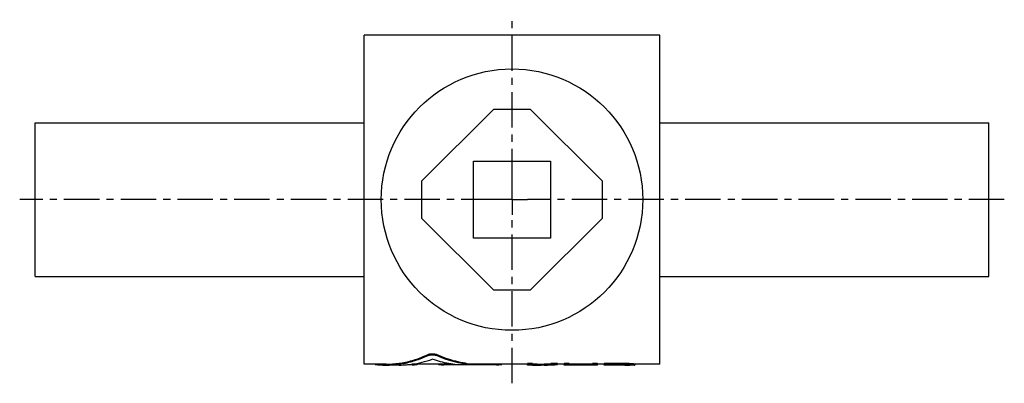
# Model space of a CAD drawing. Header units: millimetres. Extents: x 119 to 439, y 176 to 294.
import ezdxf

# ---------------------------------------------------------------- set-up
doc = ezdxf.new("R2010")
doc.units = ezdxf.units.MM
doc.header["$LTSCALE"] = 30.734
doc.linetypes.add('CENTER', pattern=[0.6, 0.375, -0.075, 0.075, -0.075])
doc.layers.get('0').update_dxf_attribs({"linetype": 'CONTINUOUS'})
doc.layers.add('DEFAULT_1', color=7, linetype='CENTER')

msp = doc.modelspace()

# ---------------------------------------------------------------- linework, layer by layer
at = {"color": 7, "linetype": 'CONTINUOUS'}
for p, q in [((231.4, 181.83), (231.4, 288.83)), ((327.4, 288.83), (231.4, 288.83)), ((327.4, 181.83), (327.4, 288.83)), ((273.4, 264.68), (250.04, 241.33)), ((285.4, 264.68), (273.4, 264.68)), ((308.76, 241.33), (285.4, 264.68)), ((124.4, 210.33), (124.4, 260.33)), ((124.4, 260.33), (231.4, 260.33)), ((327.4, 260.33), (434.4, 260.33)), ((434.4, 210.33), (434.4, 260.33)), ((266.9, 222.83), (266.9, 247.83)), ((266.9, 247.83), (291.9, 247.83)), ((291.9, 247.83), (291.9, 222.83)), ((250.04, 241.33), (250.04, 229.33)), ((308.76, 229.33), (308.76, 241.33)), ((250.04, 229.33), (273.4, 205.97)), ((285.4, 205.97), (308.76, 229.33)), ((291.9, 222.83), (266.9, 222.83)), ((124.4, 210.33), (231.4, 210.33)), ((327.4, 210.33), (434.4, 210.33)), ((273.4, 205.97), (285.4, 205.97)), ((252.13, 184.96), (252.13, 184.65)), ((254.88, 184.96), (254.88, 184.66)), ((238.48, 181.83), (231.4, 181.83)), ((234.91, 181.83), (234.91, 181.8)), ((235.25, 181.83), (235.25, 181.7)), ((242.75, 181.53), (238.46, 181.53)), ((246.93, 181.65), (245.42, 181.65)), ((246.93, 181.83), (246.93, 181.65)), ((260.05, 181.83), (246.97, 181.83)), ((248.65, 181.83), (248.65, 181.8)), ((255.51, 181.83), (255.51, 181.8)), ((257.23, 181.83), (257.23, 181.65)), ((261.55, 181.65), (257.23, 181.65)), ((274.4, 181.65), (264.26, 181.65)), ((264.29, 182.13), (264.29, 181.83)), ((264.64, 182.03), (264.64, 181.73)), ((284.4, 181.83), (264.64, 181.83)), ((274.4, 181.83), (274.4, 181.65)), ((276.12, 181.83), (276.12, 181.8)), ((286.02, 182.03), (284.4, 182.03)), ((284.4, 181.53), (284.4, 182.03)), ((286.02, 181.73), (284.4, 181.73)), ((286.02, 181.53), (284.4, 181.53)), ((286.02, 181.53), (286.02, 182.03)), ((287.62, 181.83), (286.02, 181.83)), ((294.15, 182.03), (291.98, 182.03)), ((291.98, 182.03), (291.98, 181.73)), ((294.15, 181.73), (291.98, 181.73)), ((294.15, 182.03), (294.15, 181.73)), ((296.32, 181.83), (294.15, 181.83)), ((297.94, 182.03), (296.32, 182.03)), ((296.32, 181.53), (296.32, 182.03)), ((297.94, 181.73), (296.32, 181.73)), ((307.15, 181.53), (296.32, 181.53)), ((297.94, 181.53), (297.94, 182.03)), ((305.52, 181.83), (297.94, 181.83)), ((307.15, 182.03), (305.52, 182.03)), ((305.52, 181.53), (305.52, 182.03)), ((307.15, 181.73), (305.52, 181.73)), ((307.15, 181.53), (307.15, 182.03)), ((309.32, 181.83), (307.15, 181.83)), ((315.82, 182.03), (309.32, 182.03)), ((309.32, 181.53), (309.32, 182.03)), ((315.82, 181.73), (309.32, 181.73)), ((310.94, 181.53), (309.32, 181.53)), ((316.09, 181.63), (310.94, 181.63)), ((310.94, 181.53), (310.94, 181.63)), ((316.09, 181.54), (310.94, 181.54)), ((315.82, 182.03), (315.82, 181.73)), ((316.09, 181.63), (316.09, 181.54)), ((316.9, 181.61), (316.9, 181.53)), ((317.17, 182.01), (317.17, 181.71)), ((317.44, 181.59), (317.44, 181.53)), ((317.44, 181.53), (317.45, 181.53)), ((317.71, 181.53), (317.71, 181.55)), ((319.16, 181.53), (317.71, 181.53)), ((318.25, 181.95), (318.25, 181.65)), ((319.07, 181.88), (319.07, 181.59)), ((319.34, 181.85), (319.34, 181.55)), ((327.4, 181.83), (319.34, 181.83))]:
    msp.add_line(p, q, dxfattribs=at)
msp.add_circle((279.4, 235.33), 42.5, dxfattribs=at)
for points, knots in [([(238.48, 181.83), (238.82, 181.83), (239.87, 181.85), (241.62, 181.97), (243.75, 182.27), (245.87, 182.72), (247.97, 183.31), (250.07, 184.06), (251.44, 184.64), (252.13, 184.96)], [0, 0, 0, 0, 0.071859, 0.222707, 0.374399, 0.527412, 0.682304, 0.839648, 1, 1, 1, 1]), ([(242.75, 181.53), (242.97, 181.53), (244.32, 181.54), (246.81, 181.74), (250.2, 182.39), (252.41, 183.06), (253.5, 183.46)], [0, 0, 0, 0, 0.06009, 0.369151, 0.682299, 1, 1, 1, 1]), ([(242.77, 181.84), (243.09, 181.88), (244.13, 182.05), (245.86, 182.41), (247.97, 183.01), (250.07, 183.75), (251.44, 184.34), (252.13, 184.65)], [0, 0, 0, 0, 0.100068, 0.320218, 0.543049, 0.769377, 1, 1, 1, 1]), ([(252.13, 184.96), (252.22, 185.01), (252.42, 185.08), (252.75, 185.15), (253.11, 185.2), (253.5, 185.21), (253.89, 185.2), (254.25, 185.15), (254.58, 185.08), (254.79, 185.01), (254.88, 184.96)], [0, 0, 0, 0, 0.105368, 0.227171, 0.360874, 0.499853, 0.638849, 0.772641, 0.894526, 1, 1, 1, 1]), ([(252.13, 184.65), (252.22, 184.7), (252.42, 184.77), (252.75, 184.84), (253.11, 184.89), (253.5, 184.9), (253.89, 184.89), (254.25, 184.84), (254.58, 184.77), (254.79, 184.7), (254.88, 184.66)], [0, 0, 0, 0, 0.105315, 0.22711, 0.360833, 0.499853, 0.638888, 0.772702, 0.894579, 1, 1, 1, 1]), ([(261.55, 181.65), (260.64, 181.74), (258.83, 181.98), (256.14, 182.59), (254.38, 183.14), (253.5, 183.46)], [0, 0, 0, 0, 0.329662, 0.662919, 1, 1, 1, 1]), ([(264.29, 182.13), (263.22, 182.28), (261.08, 182.7), (257.93, 183.66), (255.88, 184.5), (254.88, 184.96)], [0, 0, 0, 0, 0.328835, 0.662124, 1, 1, 1, 1]), ([(264.29, 181.83), (263.22, 181.98), (261.08, 182.4), (257.93, 183.35), (255.88, 184.19), (254.88, 184.66)], [0, 0, 0, 0, 0.328862, 0.662151, 1, 1, 1, 1]), ([(234.91, 181.8), (234.91, 181.79), (234.97, 181.74), (235.08, 181.73), (235.19, 181.71), (235.25, 181.7)], [0, 0, 0, 0, 0.124241, 0.459807, 1, 1, 1, 1]), ([(235.25, 181.7), (235.96, 181.63), (237.03, 181.55), (238.1, 181.53), (238.46, 181.53)], [0, 0, 0, 0, 0.661019, 1, 1, 1, 1]), ([(238.46, 181.53), (238.81, 181.53), (239.86, 181.55), (241.3, 181.65), (242.39, 181.78), (242.77, 181.84)], [0, 0, 0, 0, 0.23919, 0.73177, 1, 1, 1, 1]), ([(246.93, 181.65), (247.05, 181.65), (247.3, 181.65), (247.66, 181.66), (247.98, 181.68), (248.24, 181.69), (248.45, 181.72), (248.57, 181.74), (248.64, 181.78), (248.65, 181.8)], [0, 0, 0, 0, 0.218546, 0.426505, 0.613813, 0.771072, 0.890735, 0.967033, 1, 1, 1, 1]), ([(255.51, 181.8), (255.51, 181.78), (255.59, 181.74), (255.7, 181.72), (255.91, 181.69), (256.18, 181.68), (256.5, 181.66), (256.86, 181.65), (257.1, 181.65), (257.23, 181.65)], [0, 0, 0, 0, 0.032974, 0.109269, 0.228934, 0.386184, 0.573478, 0.781448, 1, 1, 1, 1]), ([(264.64, 181.73), (264.64, 181.73), (264.64, 181.72), (264.54, 181.68), (264.43, 181.67), (264.21, 181.64), (263.94, 181.63), (263.61, 181.62), (263.25, 181.61), (262.87, 181.61), (262.5, 181.61), (262.14, 181.62), (261.83, 181.63), (261.63, 181.65), (261.55, 181.65)], [0, 0, 0, 0, 0.001785, 0.021961, 0.067116, 0.136376, 0.226538, 0.333232, 0.451134, 0.574448, 0.696769, 0.812261, 0.914994, 1, 1, 1, 1]), ([(264.29, 182.13), (264.36, 182.12), (264.47, 182.1), (264.58, 182.09), (264.63, 182.04), (264.64, 182.03)], [0, 0, 0, 0, 0.548705, 0.885535, 1, 1, 1, 1]), ([(264.29, 181.83), (264.36, 181.82), (264.47, 181.8), (264.58, 181.79), (264.63, 181.74), (264.64, 181.73)], [0, 0, 0, 0, 0.548726, 0.885567, 1, 1, 1, 1]), ([(274.4, 181.65), (274.53, 181.65), (274.77, 181.65), (275.13, 181.66), (275.45, 181.68), (275.72, 181.69), (275.93, 181.72), (276.04, 181.74), (276.12, 181.78), (276.12, 181.8)], [0, 0, 0, 0, 0.218546, 0.426505, 0.613813, 0.771072, 0.890735, 0.967033, 1, 1, 1, 1]), ([(287.59, 181.53), (287.73, 181.53), (288.46, 181.53), (289.2, 181.55), (289.8, 181.58)], [0, 0, 0, 0, 0.186406, 1, 1, 1, 1]), ([(287.62, 181.83), (287.74, 181.83), (288.48, 181.83), (289.22, 181.85), (289.82, 181.88)], [0, 0, 0, 0, 0.175236, 1, 1, 1, 1]), ([(289.8, 181.53), (290.17, 181.53), (290.89, 181.54), (291.62, 181.56), (291.98, 181.58)], [0, 0, 0, 0, 0.502537, 1, 1, 1, 1]), ([(291.99, 181.58), (292.17, 181.59), (292.89, 181.63), (293.61, 181.68), (294.15, 181.73)], [0, 0, 0, 0, 0.245214, 1, 1, 1, 1]), ([(317.17, 182.01), (317.02, 182.01), (316.72, 182.02), (316.27, 182.02), (315.97, 182.03), (315.82, 182.03)], [0, 0, 0, 0, 0.333329, 0.666663, 1, 1, 1, 1]), ([(317.17, 181.71), (317.02, 181.71), (316.72, 181.72), (316.27, 181.73), (315.97, 181.73), (315.82, 181.73)], [0, 0, 0, 0, 0.333329, 0.666663, 1, 1, 1, 1]), ([(316.9, 181.61), (316.81, 181.62), (316.63, 181.62), (316.36, 181.62), (316.18, 181.63), (316.09, 181.63)], [0, 0, 0, 0, 0.333306, 0.66664, 1, 1, 1, 1]), ([(316.27, 181.53), (316.3, 181.53), (316.42, 181.53), (316.57, 181.53), (316.69, 181.53), (316.72, 181.53)], [0, 0, 0, 0, 0.199967, 0.799967, 1, 1, 1, 1]), ([(317.44, 181.59), (317.38, 181.59), (317.26, 181.59), (317.08, 181.6), (316.96, 181.61), (316.9, 181.61)], [0, 0, 0, 0, 0.333206, 0.66654, 1, 1, 1, 1]), ([(318.25, 181.95), (318.13, 181.95), (317.89, 181.97), (317.53, 181.99), (317.29, 182), (317.17, 182.01)], [0, 0, 0, 0, 0.333217, 0.666554, 1, 1, 1, 1]), ([(318.25, 181.65), (318.13, 181.65), (317.89, 181.67), (317.53, 181.69), (317.29, 181.7), (317.17, 181.71)], [0, 0, 0, 0, 0.333218, 0.666555, 1, 1, 1, 1]), ([(317.71, 181.55), (317.68, 181.56), (317.62, 181.56), (317.53, 181.57), (317.47, 181.58), (317.44, 181.59)], [0, 0, 0, 0, 0.332641, 0.665951, 1, 1, 1, 1]), ([(317.53, 181.53), (317.56, 181.53), (317.6, 181.53), (317.64, 181.53), (317.65, 181.53)], [0, 0, 0, 0, 0.74989, 1, 1, 1, 1]), ([(319.07, 181.88), (318.98, 181.89), (318.8, 181.9), (318.52, 181.92), (318.34, 181.94), (318.25, 181.95)], [0, 0, 0, 0, 0.332994, 0.666325, 1, 1, 1, 1]), ([(319.07, 181.59), (318.98, 181.59), (318.8, 181.6), (318.52, 181.62), (318.34, 181.64), (318.25, 181.65)], [0, 0, 0, 0, 0.332996, 0.666327, 1, 1, 1, 1]), ([(319.34, 181.85), (319.31, 181.86), (319.25, 181.86), (319.16, 181.87), (319.1, 181.88), (319.07, 181.88)], [0, 0, 0, 0, 0.332641, 0.665951, 1, 1, 1, 1]), ([(319.34, 181.55), (319.31, 181.56), (319.25, 181.56), (319.16, 181.57), (319.1, 181.58), (319.07, 181.59)], [0, 0, 0, 0, 0.332641, 0.665951, 1, 1, 1, 1]), ([(319.16, 181.53), (319.19, 181.53), (319.25, 181.53), (319.31, 181.53), (319.34, 181.53)], [0, 0, 0, 0, 0.487518, 1, 1, 1, 1])]:
    msp.add_open_spline(points, degree=3, knots=knots, dxfattribs=at)
for points in [[(286.02, 181.55), (286.55, 181.54), (287.07, 181.53), (287.59, 181.53)], [(289.8, 181.58), (289.86, 181.58), (289.93, 181.59), (289.99, 181.59)], [(289.82, 181.88), (289.88, 181.88), (289.93, 181.89), (289.99, 181.89)], [(289.99, 181.89), (290.66, 181.92), (291.32, 181.97), (291.98, 182.03)], [(289.99, 181.59), (290.66, 181.62), (291.32, 181.67), (291.98, 181.73)], [(291.98, 181.58), (291.98, 181.58), (291.99, 181.58), (291.99, 181.58)], [(316.09, 181.54), (316.12, 181.54), (316.15, 181.53), (316.18, 181.53)], [(316.18, 181.53), (316.21, 181.53), (316.24, 181.53), (316.27, 181.53)], [(316.72, 181.53), (316.78, 181.53), (316.84, 181.53), (316.9, 181.53)], [(316.9, 181.53), (316.92, 181.53), (316.94, 181.53), (316.96, 181.53)], [(316.96, 181.53), (317, 181.53), (317.04, 181.53), (317.08, 181.53)], [(317.08, 181.53), (317.14, 181.53), (317.2, 181.53), (317.26, 181.53)], [(317.26, 181.53), (317.32, 181.53), (317.38, 181.53), (317.44, 181.53)], [(317.45, 181.53), (317.46, 181.53), (317.48, 181.53), (317.5, 181.53)], [(317.5, 181.53), (317.51, 181.53), (317.52, 181.53), (317.53, 181.53)], [(317.65, 181.53), (317.67, 181.53), (317.69, 181.53), (317.71, 181.53)]]:
    msp.add_open_spline(points, degree=3, dxfattribs=at)
at = {"layer": 'DEFAULT_1', "color": 2, "linetype": 'CENTER'}
for p, q in [((279.4, 240.33), (279.4, 293.83)), ((279.4, 235.33), (279.4, 240.33)), ((274.4, 235.33), (119.4, 235.33)), ((279.4, 235.33), (274.4, 235.33)), ((279.4, 235.33), (279.4, 230.33)), ((279.4, 235.33), (284.4, 235.33)), ((439.4, 235.33), (284.4, 235.33)), ((279.4, 175.6), (279.4, 230.33))]:
    msp.add_line(p, q, dxfattribs=at)

doc.saveas('drawing.dxf')
